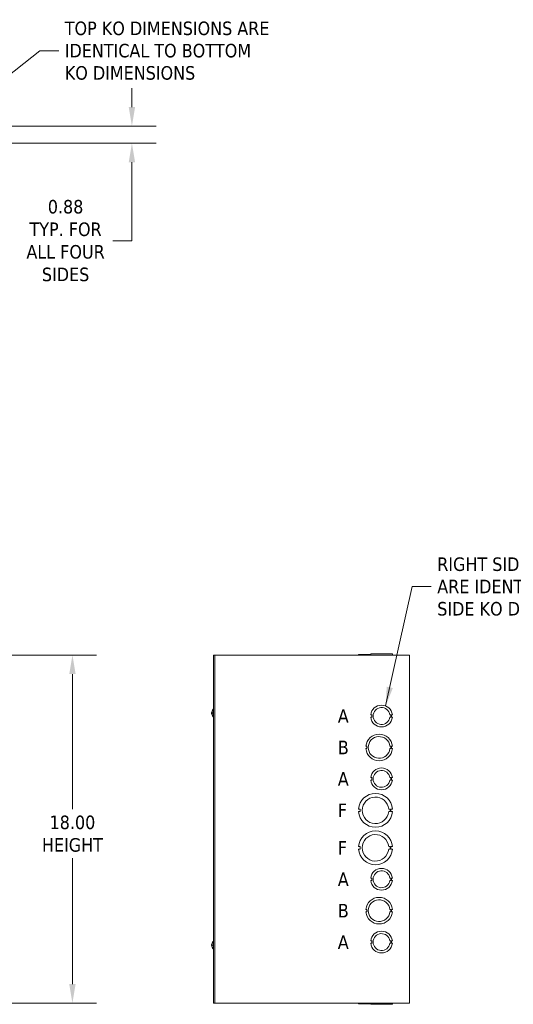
# Model space of a CAD drawing. Header units: inches. Extents: x 7 to 166, y 5 to 101.
# Tile 7 of 13: x 53 to 79, y 50 to 101. Entities that reach past the tile are written whole.
import ezdxf

# ---------------------------------------------------------------- set-up
doc = ezdxf.new("R2010")
doc.units = ezdxf.units.IN
doc.header["$LTSCALE"] = 10
doc.header["$MEASUREMENT"] = 0
for name, color, linetype, lineweight in [('Dimension (ANSI)', 7, 'Continuous', 5), ('Symbol (ANSI)', 7, 'Continuous', 5), ('Visible (ANSI)', 7, 'Continuous', 5)]:
    doc.layers.add(name, color=color, linetype=linetype, lineweight=lineweight)
doc.styles.add('Note Text (ANSI)', font='tahoma.ttf')
doc.styles.add('ROMANS', font='tahoma.ttf')
doc.dimstyles.new('Default (ANSI)', dxfattribs={"dimscale": 10, "dimtxt": 0.07, "dimasz": 0.098425, "dimexe": 0.125, "dimexo": 0.0625, "dimgap": 0.031496, "dimtad": 0, "dimtih": 1, "dimtoh": 1, "dimrnd": 1e-08, "dimzin": 0, "dimdsep": 46, "dimtxsty": 'ROMANS', "dimcen": 0.09, "dimdle": 0.393701, "dimclrd": 256, "dimclre": 256, "dimclrt": 256, "dimadec": 0, "dimazin": 0, "dimtfac": 1.428571, "dimtofl": 0, "dimtmove": 0, "dimatfit": 3, "dimfxl": 0, "dimtolj": 1, "dimtzin": 0, "dimlwd": -1, "dimlwe": -1, "dimarcsym": 0})
doc.dimstyles.new('Default (ANSI)$7', dxfattribs={"dimscale": 10, "dimtxt": 0.07, "dimasz": 0.098425, "dimexe": 0.125, "dimexo": 0.0625, "dimgap": 0.031496, "dimtad": 0, "dimtih": 1, "dimtoh": 1, "dimrnd": 1e-08, "dimzin": 0, "dimdsep": 46, "dimtxsty": 'ROMANS', "dimcen": 0.09, "dimdle": 0.393701, "dimclrd": 256, "dimclre": 256, "dimclrt": 256, "dimadec": 0, "dimazin": 0, "dimtfac": 1.428571, "dimtofl": 0, "dimtmove": 0, "dimatfit": 3, "dimfxl": 0, "dimtolj": 1, "dimtzin": 0, "dimlwd": -1, "dimlwe": -1, "dimarcsym": 0})

# ---------------------------------------------------------------- blocks, each defined once
blk = doc.blocks.new('*D6')
at = {"layer": 'Defpoints', "color": 0}
for p in [(51.199, 68.064), (51.199, 50.064), (55.774, 50.064)]:
    blk.add_point(p, dxfattribs=at)
at = {"layer": 'Dimension (ANSI)'}
for p, q in [((51.824, 68.064), (57.024, 68.064)), ((55.774, 67.08), (55.774, 60.091)), ((55.774, 51.048), (55.774, 57.552)), ((51.824, 50.064), (57.024, 50.064))]:
    blk.add_line(p, q, dxfattribs=at)
for points in [[(55.61, 67.08), (55.938, 67.08), (55.774, 68.064)], [(55.61, 51.048), (55.938, 51.048), (55.774, 50.064)]]:
    blk.add_solid(points, dxfattribs=at)
at = {"layer": 'Dimension (ANSI)', "insert": (55.774, 58.821), "char_height": 0.7, "attachment_point": 5, "style": 'ROMANS'}
blk.add_mtext('\\A1;18.00\\PHEIGHT', dxfattribs=at)
blk = doc.blocks.new('*D31')
at = {"layer": 'Defpoints', "color": 0}
for p in [(51.168, 95.411), (48.107, 94.532), (58.851, 94.532)]:
    blk.add_point(p, dxfattribs=at)
at = {"layer": 'Dimension (ANSI)'}
for p, q in [((58.851, 96.395), (58.851, 97.379)), ((51.793, 95.411), (60.101, 95.411)), ((48.732, 94.532), (60.101, 94.532)), ((58.851, 93.548), (58.851, 89.49)), ((58.851, 89.49), (57.867, 89.49))]:
    blk.add_line(p, q, dxfattribs=at)
for points in [[(58.687, 96.395), (59.015, 96.395), (58.851, 95.411)], [(58.687, 93.548), (59.015, 93.548), (58.851, 94.532)]]:
    blk.add_solid(points, dxfattribs=at)
at = {"layer": 'Dimension (ANSI)', "insert": (55.42, 89.49), "char_height": 0.7, "attachment_point": 5, "style": 'ROMANS'}
blk.add_mtext('\\A1;0.88\\PTYP. FOR\\PALL FOUR\\PSIDES', dxfattribs=at)

msp = doc.modelspace()

# ---------------------------------------------------------------- linework, layer by layer
at = {"layer": 'Visible (ANSI)'}
for p, q in [((63.13629, 68.064), (63.07379, 68.064)), ((63.07379, 68.064), (63.07379, 50.064)), ((63.23004, 68.064), (63.13629, 68.064)), ((63.13629, 50.064), (63.13629, 68.064)), ((63.23004, 68.064), (73.10504, 68.064)), ((70.57603, 68.09525), (70.57602, 68.09525)), ((70.57602, 68.09525), (70.57602, 68.064)), ((70.57603, 68.09525), (70.95163, 68.09525)), ((70.57603, 68.09525), (70.57603, 68.064)), ((70.95164, 68.09525), (70.95163, 68.09525)), ((70.95163, 68.09525), (70.95163, 68.064)), ((70.95164, 68.09525), (71.20227, 68.09525)), ((70.95164, 68.09525), (70.95164, 68.064)), ((71.20228, 68.1265), (71.20227, 68.1265)), ((71.20227, 68.064), (71.20227, 68.1265)), ((71.20228, 68.1265), (72.3203, 68.1265)), ((71.20228, 68.064), (71.20228, 68.1265)), ((72.3203, 68.064), (72.3203, 68.1265)), ((72.3203, 68.09525), (72.32094, 68.09525)), ((72.32094, 68.09525), (72.32094, 68.064)), ((72.32094, 68.09525), (72.32156, 68.09525)), ((72.32156, 68.09525), (72.32156, 68.064)), ((73.19879, 68.064), (73.10504, 68.064)), ((73.19879, 68.064), (73.19879, 50.064)), ((63.0595, 64.872), (63.0595, 65.256)), ((63.0595, 65.256), (63.07379, 65.256)), ((62.97375, 65.09484), (62.97433, 65.09479)), ((62.97375, 65.03316), (62.97433, 65.03321)), ((62.9744, 65.08227), (62.99286, 65.08065)), ((62.9744, 65.04573), (62.99286, 65.04734)), ((62.99286, 65.08251), (62.99286, 65.04549)), ((63.0595, 64.872), (63.07379, 64.872)), ((71.25226, 64.97147), (71.20227, 64.97147)), ((71.20228, 64.84647), (71.25227, 64.84647)), ((71.25227, 64.84647), (71.25226, 64.97147)), ((72.19428, 64.97164), (72.24429, 64.97164)), ((72.24429, 64.84642), (72.19429, 64.84642)), ((72.24429, 64.97164), (72.24429, 64.84642)), ((72.27029, 64.97164), (72.2703, 64.84642)), ((72.32029, 64.97164), (72.27029, 64.97164)), ((72.2703, 64.84642), (72.3203, 64.84642)), ((71.00163, 63.34646), (70.95163, 63.34646)), ((70.95164, 63.22146), (71.00164, 63.22146)), ((71.00164, 63.22146), (71.00163, 63.34646)), ((72.1953, 63.34653), (72.2453, 63.34653)), ((72.24531, 63.22153), (72.19531, 63.22153)), ((72.2453, 63.34653), (72.24531, 63.22153)), ((72.27094, 63.34654), (72.27094, 63.22154)), ((72.32094, 63.34654), (72.27094, 63.34654)), ((72.27094, 63.22154), (72.32094, 63.22154)), ((71.25226, 61.72147), (71.20227, 61.72147)), ((71.25227, 61.59647), (71.25226, 61.72147)), ((72.19428, 61.72164), (72.24429, 61.72164)), ((72.24429, 61.72164), (72.24429, 61.59642)), ((72.27029, 61.72164), (72.2703, 61.59642)), ((72.32029, 61.72164), (72.27029, 61.72164)), ((71.20228, 61.59647), (71.25227, 61.59647)), ((72.24429, 61.59642), (72.19429, 61.59642)), ((72.2703, 61.59642), (72.3203, 61.59642)), ((70.65002, 60.09646), (70.57602, 60.09646)), ((70.65003, 59.97146), (70.65002, 60.09646)), ((72.13344, 60.09653), (72.20744, 60.09653)), ((72.20744, 60.09653), (72.20744, 59.97153)), ((72.24755, 60.09654), (72.24756, 59.97154)), ((72.32155, 60.09654), (72.24755, 60.09654)), ((70.57603, 59.97146), (70.65003, 59.97146)), ((72.20744, 59.97153), (72.13344, 59.97153)), ((72.24756, 59.97154), (72.32156, 59.97154)), ((70.65002, 58.15646), (70.57602, 58.15646)), ((70.65003, 58.03146), (70.65002, 58.15646)), ((72.13344, 58.15653), (72.20744, 58.15653)), ((72.20744, 58.15653), (72.20744, 58.03153)), ((72.24755, 58.15654), (72.24756, 58.03154)), ((72.32155, 58.15654), (72.24755, 58.15654)), ((70.57603, 58.03146), (70.65003, 58.03146)), ((72.20744, 58.03153), (72.13344, 58.03153)), ((72.24756, 58.03154), (72.32156, 58.03154)), ((71.25226, 56.53147), (71.20227, 56.53147)), ((71.25227, 56.40647), (71.25226, 56.53147)), ((72.19428, 56.53164), (72.24429, 56.53164)), ((72.24429, 56.53164), (72.24429, 56.40642)), ((72.27029, 56.53164), (72.2703, 56.40642)), ((72.32029, 56.53164), (72.27029, 56.53164)), ((71.20228, 56.40647), (71.25227, 56.40647)), ((72.24429, 56.40642), (72.19429, 56.40642)), ((72.2703, 56.40642), (72.3203, 56.40642)), ((71.00163, 54.90646), (70.95163, 54.90646)), ((70.95164, 54.78146), (71.00164, 54.78146)), ((71.00164, 54.78146), (71.00163, 54.90646)), ((72.1953, 54.90653), (72.2453, 54.90653)), ((72.24531, 54.78153), (72.19531, 54.78153)), ((72.2453, 54.90653), (72.24531, 54.78153)), ((72.27094, 54.90654), (72.27094, 54.78154)), ((72.32094, 54.90654), (72.27094, 54.90654)), ((72.27094, 54.78154), (72.32094, 54.78154)), ((62.9744, 53.08227), (62.99286, 53.08065)), ((62.9744, 53.04573), (62.99286, 53.04734)), ((62.99286, 53.08251), (62.99286, 53.04549)), ((63.0595, 52.872), (63.0595, 53.256)), ((63.0595, 53.256), (63.07379, 53.256)), ((71.25226, 53.28147), (71.20227, 53.28147)), ((71.20228, 53.15647), (71.25227, 53.15647)), ((71.25227, 53.15647), (71.25226, 53.28147)), ((72.19428, 53.28164), (72.24429, 53.28164)), ((72.24429, 53.15642), (72.19429, 53.15642)), ((72.24429, 53.28164), (72.24429, 53.15642)), ((72.27029, 53.28164), (72.2703, 53.15642)), ((72.32029, 53.28164), (72.27029, 53.28164)), ((72.2703, 53.15642), (72.3203, 53.15642)), ((63.0595, 52.872), (63.07379, 52.872)), ((63.13629, 50.064), (63.07379, 50.064)), ((63.13629, 50.064), (63.23004, 50.064)), ((73.10504, 50.064), (63.23004, 50.064)), ((70.57602, 50.03275), (70.57602, 50.064)), ((70.95163, 50.03275), (70.57602, 50.03275)), ((70.95163, 50.03275), (70.95163, 50.064)), ((71.20227, 50.03275), (70.95163, 50.03275)), ((71.20227, 50.064), (71.20227, 50.0015)), ((72.32029, 50.0015), (71.20227, 50.0015)), ((72.32029, 50.064), (72.32029, 50.0015)), ((72.32029, 50.0015), (72.3203, 50.0015)), ((72.3203, 50.064), (72.3203, 50.0015)), ((72.32094, 50.03275), (72.3203, 50.03275)), ((72.32094, 50.03275), (72.32094, 50.064)), ((72.32094, 50.064), (72.32094, 50.03275)), ((72.32155, 50.03275), (72.32094, 50.03275)), ((72.32094, 50.03275), (72.32094, 50.03275)), ((72.32155, 50.064), (72.32155, 50.03275)), ((72.32155, 50.03275), (72.32156, 50.03275)), ((72.32156, 50.03275), (72.32156, 50.064)), ((73.10504, 50.064), (73.19879, 50.064))]:
    msp.add_line(p, q, dxfattribs=at)
for centre, radius, start, end in [((63.22579, 65.064), 0.254, 130.895986, 156.103907), ((71.76129, 64.909), 0.5625, 6.394021, 173.623986), ((71.76129, 64.909), 0.4375, 8.232125, 351.776542), ((63.22579, 65.064), 0.254, 156.103907, 172.627096), ((63.22579, 65.064), 0.254, 187.372904, 203.896093), ((63.00106, 65.16357), 0.0082, 156.103907, 179.962963), ((63.00106, 64.96443), 0.0082, 180.037037, 203.896093), ((63.22579, 65.064), 0.254, 203.896093, 229.104014), ((71.76129, 64.909), 0.5625, 186.382727, 353.612692), ((71.63629, 63.284), 0.6875, 5.218958, 174.787141), ((71.63629, 63.284), 0.5625, 6.382419, 353.623679), ((71.63629, 63.284), 0.6875, 185.218958, 354.787141), ((71.76129, 61.659), 0.5625, 6.394021, 173.623986), ((71.76129, 61.659), 0.4375, 8.232125, 351.776542), ((71.76129, 61.659), 0.5625, 186.382727, 353.612692), ((71.44879, 60.034), 0.875, 4.098867, 175.90678), ((71.44879, 60.034), 0.6875, 5.218732, 354.786915), ((71.44879, 60.034), 0.875, 184.098867, 355.90678), ((71.44879, 58.094), 0.875, 4.098867, 175.90678), ((71.44879, 58.094), 0.6875, 5.218732, 354.786915), ((71.44879, 58.094), 0.875, 184.098867, 355.90678), ((71.76129, 56.469), 0.5625, 6.394021, 173.623986), ((71.76129, 56.469), 0.4375, 8.232125, 351.776542), ((71.76129, 56.469), 0.5625, 186.382727, 353.612692), ((71.63629, 54.844), 0.6875, 5.218958, 174.787141), ((71.63629, 54.844), 0.5625, 6.382419, 353.623679), ((71.63629, 54.844), 0.6875, 185.218958, 354.787141), ((71.76129, 53.219), 0.5625, 6.394021, 173.623986), ((71.76129, 53.219), 0.4375, 8.232125, 351.776542), ((63.00106, 53.16357), 0.0082, 156.103907, 179.962963), ((63.00106, 52.96443), 0.0082, 180.037037, 203.896093), ((63.22579, 53.064), 0.254, 130.895986, 156.103907), ((63.22579, 53.064), 0.254, 203.896093, 229.104014), ((71.76129, 53.219), 0.5625, 186.382727, 353.612692)]:
    msp.add_arc(centre, radius, start, end, dxfattribs=at)
for centre, major_axis, ratio, start_param, end_param in [((63.22539, 65.06413), (0.07749, 0.24185), 0.99580318, 1.47015438, 1.75474235), ((63.22539, 65.05942), (-0.25299, 0.02214), 0.02792688, 5.87367492, 6.15826289), ((63.22539, 65.06683), (-0.25145, -0.03565), 0.78390986, 6.02737982, 6.04513049), ((63.22539, 65.06776), (-0.25253, -0.02693), 0.56982644, 6.00136048, 6.09511519), ((63.22539, 65.06117), (-0.25145, 0.03565), 0.78390986, 0.23805482, 0.25580549), ((63.22539, 65.06858), (-0.25299, -0.02214), 0.02792688, 0.12492242, 0.40951039), ((63.22539, 65.06387), (-0.07749, 0.24185), 0.99580318, 1.3868503, 1.67143828), ((63.22539, 53.06413), (0.07749, 0.24185), 0.99580318, 1.47015438, 1.75474235), ((63.22539, 53.05942), (-0.25299, 0.02214), 0.02792688, 5.87367492, 6.15826289), ((63.22539, 53.06858), (-0.25299, -0.02214), 0.02792688, 0.12492242, 0.40951039), ((63.22539, 53.06387), (-0.07749, 0.24185), 0.99580318, 1.3868503, 1.67143828)]:
    msp.add_ellipse(centre, major_axis=major_axis, ratio=ratio, start_param=start_param, end_param=end_param, dxfattribs=at)
for points, knots in [([(62.97444, 65.09758), (62.97424, 65.09658), (62.97405, 65.09577), (62.9738, 65.09485), (62.97374, 65.09474), (62.97372, 65.09513), (62.97377, 65.09567), (62.97388, 65.09654), (62.97389, 65.09657), (62.97389, 65.09659)], [0, 0, 0, 0, 0.0125556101, 0.0125556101, 0.0251112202, 0.0251112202, 0.0376562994, 0.0376562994, 0.0380233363, 0.0380233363, 0.0380233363, 0.0380233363]), ([(62.97444, 65.08227), (62.97424, 65.08224), (62.97405, 65.08253), (62.9738, 65.08379), (62.97374, 65.08477), (62.97372, 65.08703), (62.97377, 65.08847), (62.97399, 65.09165), (62.97416, 65.09339), (62.97438, 65.09526), (62.97441, 65.09551), (62.97444, 65.09576)], [0, 0, 0, 0, 0.0125584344, 0.0125584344, 0.0251168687, 0.0251168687, 0.0376591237, 0.0376591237, 0.0502013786, 0.0502013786, 0.0520674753, 0.0520674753, 0.0520674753, 0.0520674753]), ([(62.97444, 65.07866), (62.97424, 65.07737), (62.97405, 65.07578), (62.9738, 65.07241), (62.97374, 65.07063), (62.97372, 65.06736), (62.97377, 65.06565), (62.97388, 65.06409), (62.97389, 65.06404), (62.97389, 65.064)], [0, 0, 0, 0, 0.0125584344, 0.0125584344, 0.0251168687, 0.0251168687, 0.0376591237, 0.0376591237, 0.0380235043, 0.0380235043, 0.0380235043, 0.0380235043]), ([(62.97444, 65.04933), (62.97424, 65.05063), (62.97405, 65.05222), (62.9738, 65.05559), (62.97374, 65.05737), (62.97372, 65.06064), (62.97377, 65.06234), (62.97399, 65.06539), (62.97416, 65.06673), (62.97438, 65.06791), (62.97441, 65.06806), (62.97444, 65.0682)], [0, 0, 0, 0, 0.0125584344, 0.0125584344, 0.0251168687, 0.0251168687, 0.0376591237, 0.0376591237, 0.0502013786, 0.0502013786, 0.0520674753, 0.0520674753, 0.0520674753, 0.0520674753]), ([(62.97444, 65.03224), (62.97424, 65.03387), (62.97405, 65.03563), (62.9738, 65.03889), (62.97374, 65.04039), (62.97372, 65.04278), (62.97377, 65.04383), (62.97399, 65.04527), (62.97416, 65.04566), (62.97438, 65.04573), (62.97441, 65.04573), (62.97444, 65.04573)], [0, 0, 0, 0, 0.0125556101, 0.0125556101, 0.0251112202, 0.0251112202, 0.0376562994, 0.0376562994, 0.0502013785, 0.0502013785, 0.0520674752, 0.0520674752, 0.0520674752, 0.0520674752]), ([(62.97375, 65.03316), (62.97374, 65.03316), (62.97373, 65.03312), (62.97372, 65.03286), (62.97377, 65.03233), (62.97399, 65.03063), (62.97416, 65.02946), (62.97438, 65.028), (62.97441, 65.0278), (62.97444, 65.0276)], [0.0211886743, 0.0211886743, 0.0211886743, 0.0211886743, 0.0251168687, 0.0251168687, 0.0376591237, 0.0376591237, 0.0502013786, 0.0502013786, 0.052067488, 0.052067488, 0.052067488, 0.052067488]), ([(62.99286, 65.08251), (62.99286, 65.08254), (62.9931, 65.08255), (62.99351, 65.08254), (62.99353, 65.08254), (62.99356, 65.08254)], [0.09312996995, 0.09312996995, 0.09312996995, 0.09312996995, 0.10096570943, 0.10096570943, 0.10146133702, 0.10146133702, 0.10146133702, 0.10146133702]), ([(62.99356, 65.04545), (62.99353, 65.04545), (62.99351, 65.04545), (62.9931, 65.04545), (62.99286, 65.04546), (62.99286, 65.04549)], [0.02288164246, 0.02288164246, 0.02288164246, 0.02288164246, 0.02337727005, 0.02337727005, 0.03121300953, 0.03121300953, 0.03121300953, 0.03121300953]), ([(62.97444, 53.08227), (62.97424, 53.08224), (62.97405, 53.08253), (62.9738, 53.08379), (62.97374, 53.08477), (62.97372, 53.08703), (62.97377, 53.08847), (62.97399, 53.09165), (62.97416, 53.09339), (62.97438, 53.09526), (62.97441, 53.09551), (62.97444, 53.09576)], [0, 0, 0, 0, 0.0125584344, 0.0125584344, 0.0251168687, 0.0251168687, 0.0376591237, 0.0376591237, 0.0502013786, 0.0502013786, 0.0520674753, 0.0520674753, 0.0520674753, 0.0520674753]), ([(62.97444, 53.03224), (62.97424, 53.03387), (62.97405, 53.03563), (62.9738, 53.03889), (62.97374, 53.04039), (62.97372, 53.04278), (62.97377, 53.04383), (62.97399, 53.04527), (62.97416, 53.04566), (62.97438, 53.04573), (62.97441, 53.04573), (62.97444, 53.04573)], [0, 0, 0, 0, 0.0125556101, 0.0125556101, 0.0251112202, 0.0251112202, 0.0376562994, 0.0376562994, 0.0502013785, 0.0502013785, 0.0520674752, 0.0520674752, 0.0520674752, 0.0520674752]), ([(62.99286, 53.08251), (62.99286, 53.08254), (62.9931, 53.08255), (62.99351, 53.08254), (62.99353, 53.08254), (62.99356, 53.08254)], [0.09312996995, 0.09312996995, 0.09312996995, 0.09312996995, 0.10096570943, 0.10096570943, 0.10146133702, 0.10146133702, 0.10146133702, 0.10146133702]), ([(62.99356, 53.04545), (62.99353, 53.04545), (62.99351, 53.04545), (62.9931, 53.04545), (62.99286, 53.04546), (62.99286, 53.04549)], [0.02288164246, 0.02288164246, 0.02288164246, 0.02288164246, 0.02337727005, 0.02337727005, 0.03121300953, 0.03121300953, 0.03121300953, 0.03121300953])]:
    msp.add_open_spline(points, degree=3, knots=knots, dxfattribs=at)

# ---------------------------------------------------------------- texts
at = {"layer": 'Symbol (ANSI)', "char_height": 0.7, "attachment_point": 4, "line_spacing_factor": 0.987884, "style": 'ROMANS'}
for s, insert, width in [('{TOP KO DIMENSIONS ARE\\PIDENTICAL TO BOTTOM\\PKO DIMENSIONS}', (55.37871, 99.31125), 11.3304694), ('{RIGHT SIDE KO DIMENSIONS\\PARE IDENTICAL TO LEFT\\PSIDE KO DIMENSIONS}', (74.64274, 71.60202), 12.7406806)]:
    msp.add_mtext(s, dxfattribs=dict(at, insert=insert, width=width))
at = {"layer": 'Symbol (ANSI)', "char_height": 0.7, "attachment_point": 4, "style": 'Note Text (ANSI)'}
for s, insert in [('A', (69.49879, 64.909)), ('B', (69.49879, 63.284)), ('A', (69.49879, 61.659)), ('F', (69.49879, 60.034)), ('F', (69.49879, 58.094)), ('A', (69.49879, 56.469)), ('B', (69.49879, 54.844)), ('A', (69.49879, 53.219))]:
    msp.add_mtext(s, dxfattribs=dict(at, insert=insert))

# ---------------------------------------------------------------- dimensions: what is measured, and where the dimension line sits
at = {"layer": 'Dimension (ANSI)'}
for base, p1, p2, angle, text, picture, middle in [((58.85125, 94.5322), (51.16825, 95.41069), (48.10708, 94.5322), 90, '<>\\PTYP. FOR\\PALL FOUR\\PSIDES', '*D31', (55.42007, 89.49013)), ((55.7738, 50.064), (51.1995, 68.064), (51.1995, 50.064), 270, '<>\\PHEIGHT', '*D6', (55.7738, 58.82133))]:
    dim = msp.add_linear_dim(base=base, p1=p1, p2=p2, angle=angle, text=text, dimstyle='Default (ANSI)', override={"dimdec": 2, "dimtp": 0, "dimtm": 0, "dimtdec": 2, "dimatfit": 1}, dxfattribs=at)
    dim.commit()
    dim.dimension.update_dxf_attribs({"geometry": picture, "text_midpoint": middle, "dimtype": 160})

# ---------------------------------------------------------------- leaders
at = {"layer": 'Symbol (ANSI)'}
for points in [[(47.77338, 94.31656), (54.0795, 99.31125), (55.06375, 99.31125)], [(71.97343, 65.42996), (73.34352, 71.60202), (74.32777, 71.60202)]]:
    msp.add_leader(points, dimstyle='Default (ANSI)$7', override={"dimtad": 0}, dxfattribs=at)

doc.saveas('drawing.dxf')
